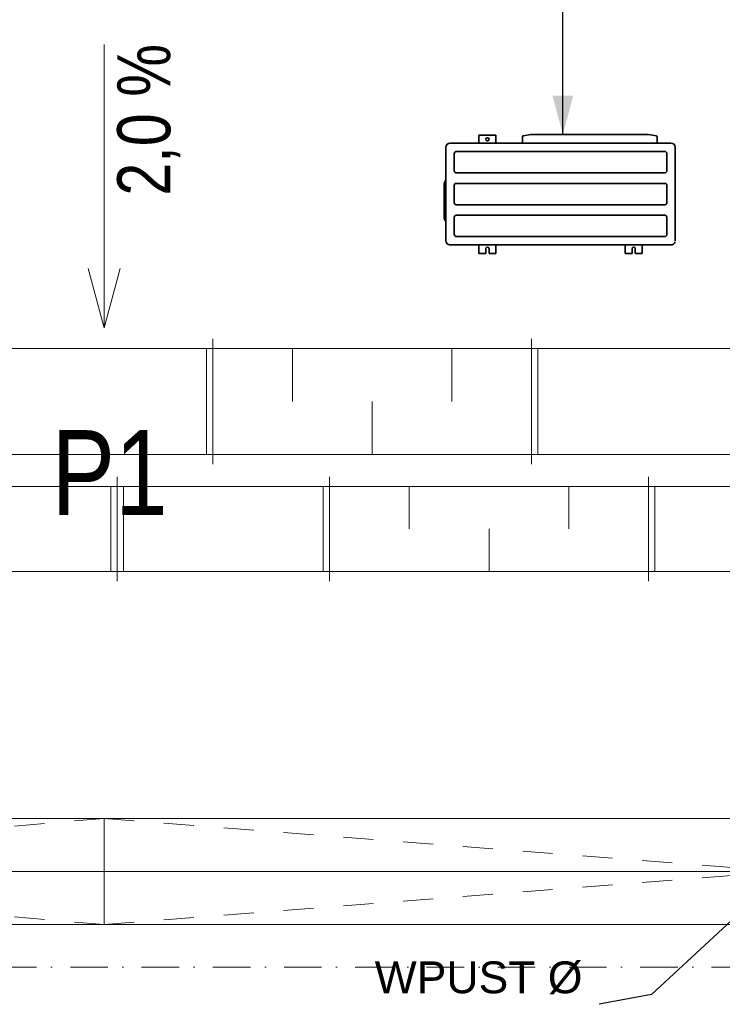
# Model space of a CAD drawing. Header units: millimetres. Extents: x -126905 to -83905, y -179170 to 5194.
# Tile 6 of 14: x -109428 to -106122, y -98042 to -93407. Entities that reach past the tile are written whole.
import ezdxf
from ezdxf.enums import TextEntityAlignment as Align

# ---------------------------------------------------------------- set-up
doc = ezdxf.new("R2010")
doc.units = ezdxf.units.MM
doc.header["$MEASUREMENT"] = 0
doc.linetypes.add('Kropki i Kreski', pattern=[335.138881, 176.388884, -88.194442, 0, -70.555556])
doc.linetypes.add('Przerywana', pattern=[282.222223, 141.111112, -141.111112])
doc.layers.add('Nowe_0', color=7, linetype='Continuous')
doc.layers.add('Nowe_Osie', color=7, linetype='Continuous')
for name, color, linetype, lineweight in [('Nowe_0_Nr_pióra__21', 7, 'Continuous', 20), ('Nowe_0_Nr_pióra__3', 7, 'Continuous', 13), ('Nowe_klimatyzacja_Nr_pióra__7', 7, 'Continuous', 35), ('Nowe_Opisy - Tekst_Nr_pióra__4', 8, 'Continuous', 13), ('Nowe_Osie_Nr_pióra__4', 8, 'Continuous', 13), ('Nowe_Tabelka_Nr_pióra__3', 7, 'Continuous', 13)]:
    doc.layers.add(name, color=color, linetype=linetype, lineweight=lineweight)
for name, color, linetype, lineweight, true_color in [('Nowe_klimatyzacja_Nr_pióra__81', 7, 'Continuous', 13, 0x6a6a6a), ('Nowe_Opisy - Etykiety_Nr_pióra__81', 7, 'Continuous', 13, 0x6a6a6a), ('Nowe_wentylacja_Nr_pióra__61', 7, 'Continuous', 18, 0x6a6a6a)]:
    doc.layers.add(name, color=color, linetype=linetype, lineweight=lineweight, true_color=true_color)
doc.styles.add('STYL_AUTOMATYCZNY_1', font='arial.ttf')
doc.styles.add('STYL_AUTOMATYCZNY_2', font='arial.ttf', dxfattribs={"width": 0.8})
doc.dimstyles.new('STYL_AUTOMATYCZNY__3', dxfattribs={"dimtxt": 0.18, "dimasz": 136.8, "dimexe": 0.18, "dimexo": 0.0625, "dimgap": 0, "dimtad": 0, "dimtih": 1, "dimtoh": 1, "dimdec": 4, "dimzin": 0, "dimdsep": 46, "dimcen": 0.09, "dimadec": 0, "dimazin": 0, "dimtfac": 1, "dimtdec": 4, "dimtmove": 0, "dimatfit": 3, "dimldrblk": 'ARROWHEAD_5', "dimfxl": 0, "dimtolj": 1, "dimtzin": 0, "dimarcsym": 0})
doc.dimstyles.new('STYL_AUTOMATYCZNY__4', dxfattribs={"dimtxt": 0.18, "dimasz": 182.4, "dimexe": 0.18, "dimexo": 0.0625, "dimgap": 0, "dimtad": 0, "dimtih": 1, "dimtoh": 1, "dimdec": 4, "dimzin": 0, "dimdsep": 46, "dimcen": 0.09, "dimadec": 0, "dimazin": 0, "dimtfac": 1, "dimtdec": 4, "dimtmove": 0, "dimatfit": 3, "dimldrblk": 'ARROWHEAD_5', "dimfxl": 0, "dimtolj": 1, "dimtzin": 0, "dimarcsym": 0})

# ---------------------------------------------------------------- blocks, each defined once
blk = doc.blocks.new('Standardowy znacznik osi_5')
at = {"layer": 'Nowe_Osie_Nr_pióra__4', "color": 8, "linetype": 'Kropki i Kreski', "lineweight": 13}
blk.add_line((1000, 0), (32849.3, 0), dxfattribs=at)
at = {"layer": 'Nowe_Osie_Nr_pióra__4', "color": 8, "lineweight": 13, "style": 'STYL_AUTOMATYCZNY_1'}
for tag, p in [('AC_MarkerText_1_0', (-250, -239.3)), ('AC_MarkerText_1_1', (34099.3, -239.3))]:
    blk.add_attdef(tag, text='', height=250, rotation=180, dxfattribs=at).set_placement(p, align=Align.TOP_CENTER)
blk = doc.blocks.new('Polilinia_4_1', base_point=(-109030.5, -93523.9))
at = {"layer": 'Nowe_0_Nr_pióra__21', "color": 7, "linetype": 'Continuous', "lineweight": 20}
for q in [(-109105.5, -94578), (-108955.5, -94578)]:
    blk.add_line((-109030.5, -94857.9), q, dxfattribs=at)
at = {"layer": 'Nowe_0_Nr_pióra__3', "color": 7, "linetype": 'Continuous', "lineweight": 13, "flags": 128}
blk.add_lwpolyline([(-109030.5, -93523.9), (-109030.5, -94857.9)], dxfattribs=at)
blk = doc.blocks.new('ARROWHEAD_5')
at = {"linetype": 'Continuous', "lineweight": 0}
blk.add_hatch(color=0, dxfattribs=at).paths.add_polyline_path([(-1, 0.2679), (0, 0), (-1, -0.2679)])
at = {"color": 0, "linetype": 'Continuous', "lineweight": 0}
blk.add_line((0, 0), (-1, 0), dxfattribs=at)

msp = doc.modelspace()

# ---------------------------------------------------------------- linework, layer by layer
at = {"layer": 'Nowe_0_Nr_pióra__3', "color": 7, "linetype": 'Przerywana', "lineweight": 13}
for p, q in [((-109030.5, -97166.6), (-111929.5, -97416.6)), ((-109030.5, -97166.6), (-105829.5, -97416.6)), ((-109030.5, -97666.6), (-111929.5, -97416.6)), ((-109030.5, -97666.6), (-105829.5, -97416.6))]:
    msp.add_line(p, q, dxfattribs=at)
at = {"layer": 'Nowe_0_Nr_pióra__3', "color": 7, "linetype": 'Continuous', "lineweight": 13}
msp.add_line((-109030.5, -97166.6), (-109030.5, -97666.6), dxfattribs=at)
at = {"layer": 'Nowe_0_Nr_pióra__3', "color": 7, "linetype": 'Continuous', "lineweight": 13, "flags": 128}
msp.add_lwpolyline([(-101629.5, -97166.6), (-116180.5, -97166.6), (-116180.5, -97666.6), (-101629.5, -97666.6)], close=True, dxfattribs=at)
for points in [[(-101629.5, -97416.6), (-115929.5, -97416.6)], [(-101880.5, -97666.6), (-116180.5, -97666.6)]]:
    msp.add_lwpolyline(points, dxfattribs=at)
at = {"layer": 'Nowe_klimatyzacja_Nr_pióra__7', "color": 7, "linetype": 'Continuous', "lineweight": 35}
for p, q in [((-107022.1, -93947.6), (-107058.9, -93953.7)), ((-106468.3, -93947.6), (-107022.1, -93947.6)), ((-106468.3, -93947.6), (-106431.6, -93953.7)), ((-107401.9, -93987.4), (-107402, -93987.4)), ((-107397.6, -93987.4), (-107401.9, -93987.4)), ((-107401.9, -93987.6), (-107401.9, -93987.6)), ((-106363.5, -93987.4), (-107397.6, -93987.4)), ((-107266.8, -93949.8), (-107186.8, -93949.8)), ((-107266.8, -93949.8), (-107266.8, -93987.4)), ((-107186.8, -93987.4), (-107186.8, -93949.8)), ((-107062.6, -93958), (-107062.6, -93987.4)), ((-106427.9, -93958), (-106427.9, -93987.4)), ((-107422.7, -94008.1), (-107422.7, -94008.2)), ((-107422.7, -94008.2), (-107422.7, -94012.7)), ((-107422.7, -94012.7), (-107422.7, -94442.1)), ((-107422.6, -94008.3), (-107422.6, -94008.3)), ((-107382.9, -94117.6), (-107382.9, -94038.4)), ((-106392.4, -94027.3), (-107372.4, -94027.3)), ((-106382.4, -94037.3), (-106382.4, -94117.6)), ((-106342.7, -94442.1), (-106342.7, -94008.2)), ((-107382.9, -94118.2), (-107382.9, -94117.6)), ((-107372.6, -94127.8), (-106392.6, -94127.8)), ((-106382.4, -94117.6), (-106382.4, -94118.2)), ((-107430.6, -94178.1), (-107430.6, -94181.4)), ((-107429.3, -94173.1), (-107424, -94163.9)), ((-106392.6, -94177.3), (-107372.6, -94177.3)), ((-107430.6, -94181.4), (-107430.6, -94337.9)), ((-107382.9, -94187.6), (-107382.9, -94187)), ((-107382.9, -94187.6), (-107382.9, -94267.6)), ((-106382.4, -94267.6), (-106382.4, -94187)), ((-106382.4, -94187), (-106382.4, -94187.6)), ((-107382.9, -94268.2), (-107382.9, -94267.6)), ((-106382.4, -94267.6), (-106382.4, -94268.2)), ((-106342.6, -94422.7), (-106342.6, -94238.4)), ((-107372.6, -94277.8), (-106392.6, -94277.8)), ((-107430.6, -94337.9), (-107430.6, -94341.2)), ((-107424, -94355.4), (-107429.3, -94346.2)), ((-107382.9, -94337.6), (-107382.9, -94337)), ((-107382.9, -94416.8), (-107382.9, -94337.6)), ((-106392.6, -94327.3), (-107372.6, -94327.3)), ((-106382.4, -94337), (-106382.4, -94337.6)), ((-106382.4, -94337.6), (-106382.4, -94416.8)), ((-107422.7, -94442.1), (-107422.7, -94446.6)), ((-107422.7, -94448.3), (-107422.7, -94446.6)), ((-107372.4, -94427.8), (-106392.6, -94427.8)), ((-106342.7, -94446.6), (-106342.7, -94442.1)), ((-106342.6, -94446.6), (-106342.6, -94434.7)), ((-106342.6, -94446.8), (-106342.5, -94446.8)), ((-107401.9, -94467.5), (-107403.5, -94467.5)), ((-107345.6, -94467.5), (-107401.9, -94467.5)), ((-107397.6, -94467.4), (-106363.4, -94467.4)), ((-107266.8, -94467.4), (-107266.8, -94507.8)), ((-107234.3, -94505.8), (-107234.3, -94485.3)), ((-107219.3, -94485.3), (-107219.3, -94505.8)), ((-107186.8, -94507.8), (-107186.8, -94467.4)), ((-106578.4, -94467.4), (-106578.4, -94507.8)), ((-106545.9, -94505.8), (-106545.9, -94485.3)), ((-106530.9, -94485.3), (-106530.9, -94505.8)), ((-106498.4, -94507.8), (-106498.4, -94467.4)), ((-107236.3, -94507.8), (-107266.8, -94507.8)), ((-107186.8, -94507.8), (-107217.3, -94507.8)), ((-106547.9, -94507.8), (-106578.4, -94507.8)), ((-106498.4, -94507.8), (-106528.9, -94507.8))]:
    msp.add_line(p, q, dxfattribs=at)
msp.add_circle((-107226.8, -93969.8), 7.5, dxfattribs=at)
for centre, radius, start, end in [((-107401.9, -94008.2), 20.8, 90, 180), ((-107402, -94008.1), 20.7, 109.4904, 160.5008), ((-107058.2, -93958), 4.4, 99.3, 180), ((-106432.3, -93958), 4.4, 0, 80.7), ((-106363.5, -94008.2), 20.8, 0, 90), ((-107372.6, -94037.6), 10.3, 88.4114, 184.328), ((-106392.4, -94037.3), 10, 0, 90), ((-107372.6, -94117.6), 10.3, 183.3817, 270), ((-106392.6, -94117.6), 10.3, 270, 356.6183), ((-107420.6, -94178.1), 10, 150, 180), ((-107432.6, -94158.9), 10, 330, 351.8904), ((-107372.6, -94187.6), 10.3, 90, 176.6183), ((-106392.6, -94187.6), 10.3, 3.3817, 90), ((-107372.6, -94267.6), 10.3, 183.3817, 270), ((-106392.6, -94267.6), 10.3, 270, 356.6183), ((-107420.6, -94341.2), 10, 180, 210), ((-107432.6, -94360.4), 10, 8.1096, 30), ((-107372.6, -94337.6), 10.3, 90, 176.6183), ((-106392.6, -94337.6), 10.3, 3.3817, 90), ((-107401.9, -94446.6), 20.8, 180, 270), ((-107372.6, -94417.6), 10.3, 175.672, 271.5886), ((-106392.6, -94417.6), 10.3, 268.4156, 4.328), ((-106363.4, -94446.6), 20.8, 270, 340.843), ((-106363.4, -94446.6), 20.8, 350.171, 0), ((-107401.9, -94446.8), 20.7, 260.1645, 270), ((-107226.8, -94485.3), 7.5, 0, 180), ((-106538.4, -94485.3), 7.5, 0, 180), ((-107236.3, -94505.8), 2, 270, 0), ((-107217.3, -94505.8), 2, 180, 270), ((-106547.9, -94505.8), 2, 270, 0), ((-106528.9, -94505.8), 2, 180, 270)]:
    msp.add_arc(centre, radius, start, end, dxfattribs=at)
at = {"layer": 'Nowe_wentylacja_Nr_pióra__61', "color": 251, "linetype": 'Continuous', "lineweight": 18, "true_color": 0x6a6a6a}
for p, q in [((-108519.5, -94909.3), (-108519.5, -95499.3)), ((-108519.5, -95499.3), (-108519.5, -94909.3)), ((-107019.5, -95499.3), (-107019.5, -94909.3)), ((-107019.5, -94909.3), (-107019.5, -95499.3)), ((-108519.5, -94954.3), (-110019.5, -94954.3)), ((-108549.5, -95454.3), (-108549.5, -94954.3)), ((-108519.5, -94954.3), (-107019.5, -94954.3)), ((-108144.5, -95204.3), (-108144.5, -94954.3)), ((-107394.5, -95204.3), (-107394.5, -94954.3)), ((-105519.5, -94954.3), (-107019.5, -94954.3)), ((-106989.5, -95454.3), (-106989.5, -94954.3)), ((-107769.5, -95204.3), (-107769.5, -95454.3)), ((-108519.5, -95454.3), (-110019.5, -95454.3)), ((-107019.5, -95454.3), (-108519.5, -95454.3)), ((-105519.5, -95454.3), (-107019.5, -95454.3)), ((-108969.5, -95559.3), (-108969.5, -96049.3)), ((-108969.5, -96049.3), (-108969.5, -95559.3)), ((-107969.5, -95559.3), (-107969.5, -96049.3)), ((-107969.5, -96049.3), (-107969.5, -95559.3)), ((-106469.5, -95559.3), (-106469.5, -96049.3)), ((-106469.5, -96049.3), (-106469.5, -95559.3)), ((-108969.5, -95604.3), (-109674.5, -95604.3)), ((-108999.5, -96004.3), (-108999.5, -95604.3)), ((-107969.5, -95604.3), (-108969.5, -95604.3)), ((-108939.5, -96004.3), (-108939.5, -95604.3)), ((-107999.5, -96004.3), (-107999.5, -95604.3)), ((-107969.5, -95604.3), (-106469.5, -95604.3)), ((-107594.5, -95804.3), (-107594.5, -95604.3)), ((-106844.5, -95804.3), (-106844.5, -95604.3)), ((-104969.5, -95604.3), (-106469.5, -95604.3)), ((-106439.5, -96004.3), (-106439.5, -95604.3)), ((-107219.5, -95804.3), (-107219.5, -96004.3)), ((-108969.5, -96004.3), (-109674.5, -96004.3)), ((-107969.5, -96004.3), (-108969.5, -96004.3)), ((-106469.5, -96004.3), (-107969.5, -96004.3)), ((-104969.5, -96004.3), (-106469.5, -96004.3))]:
    msp.add_line(p, q, dxfattribs=at)

# ---------------------------------------------------------------- block references
at = {"layer": 'Nowe_0', "color": 7, "linetype": 'Continuous', "lineweight": 13}
msp.add_blockref('Polilinia_4_1', (-109030.5, -93523.9), dxfattribs=at)
at = {"layer": 'Nowe_Osie', "color": 8, "linetype": 'Continuous', "lineweight": 15, "zscale": 1000, "rotation": 180}
msp.add_blockref('Standardowy znacznik osi_5', (-91921.8, -97866.6), dxfattribs=at)

# ---------------------------------------------------------------- texts
at = {"layer": 'Nowe_Opisy - Etykiety_Nr_pióra__81', "color": 251, "linetype": 'Continuous', "lineweight": 13, "true_color": 0x6a6a6a, "insert": (-107268.6, -97995.5), "char_height": 150, "attachment_point": 8, "style": 'STYL_AUTOMATYCZNY_1'}
msp.add_mtext('\\A1;{\\pqc;\\fArial|b0|i0|c238|p0;\\W1.000000;WPUST Ø\\fArial|b0|i0|c238|p0;\\c15497576;\\W1.000000; }', dxfattribs=at)
at = {"layer": 'Nowe_Opisy - Tekst_Nr_pióra__4', "color": 8, "linetype": 'Continuous', "lineweight": 13, "insert": (-108672.9, -93521.2), "char_height": 250, "attachment_point": 9, "rotation": 90, "style": 'STYL_AUTOMATYCZNY_2'}
msp.add_mtext('\\A1;{\\pqr;\\fArial|b0|i0|c238|p0;\\W0.800000;2,0 %}', dxfattribs=at)
at = {"layer": 'Nowe_Tabelka_Nr_pióra__3', "color": 7, "linetype": 'Continuous', "lineweight": 13, "insert": (-109004.6, -95739.1), "char_height": 400, "attachment_point": 8, "style": 'STYL_AUTOMATYCZNY_2'}
msp.add_mtext('\\A1;{\\pqc;\\fArial|b0|i0|c238|p0;\\W0.800000;P1}', dxfattribs=at)

# ---------------------------------------------------------------- leaders
at = {"layer": 'Nowe_klimatyzacja_Nr_pióra__81', "color": 251, "linetype": 'Continuous', "lineweight": 13, "true_color": 0x6a6a6a, "annotation_type": 0, "has_hookline": 1, "hookline_direction": 0, "text_width": 1627.7}
msp.add_leader([(-106871.9, -93947.6), (-106871.9, -93207.9), (-105558.1, -93240.5)], dimstyle='STYL_AUTOMATYCZNY__4', dxfattribs=at)
at = {"layer": 'Nowe_Opisy - Etykiety_Nr_pióra__81', "color": 251, "linetype": 'Continuous', "lineweight": 13, "true_color": 0x6a6a6a, "annotation_type": 0, "has_hookline": 1, "hookline_direction": 1, "text_width": 967.1}
msp.add_leader([(-105829.5, -97416.6), (-106454.7, -97995.5), (-106700.5, -98041.8)], dimstyle='STYL_AUTOMATYCZNY__3', dxfattribs=at)

doc.saveas('drawing.dxf')
